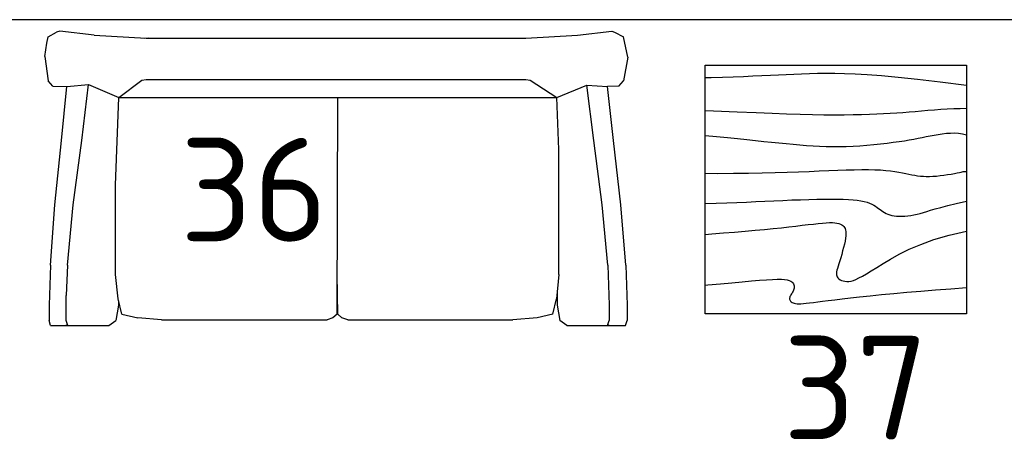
# Model space of a CAD drawing. Header units: millimetres. Extents: x 151654 to 877351, y 70322 to 154322.
# Tile 152 of 173: x 381025 to 383399, y 119838 to 120854. Entities that reach past the tile are written whole.
import ezdxf

# ---------------------------------------------------------------- set-up
doc = ezdxf.new("R2010")
doc.units = ezdxf.units.MM
doc.layers.add('Текст', color=132, linetype='Continuous', lineweight=25)
doc.layers.add('технологич.о', color=152, linetype='Continuous', lineweight=30)
doc.styles.add('GOST', font='isocpeur.ttf')

# ---------------------------------------------------------------- blocks, each defined once
blk = doc.blocks.new('s-style4-2')
at = {"layer": 'технологич.о', "linetype": 'Continuous'}
for p, q in [((-701, 681.4), (-698, 696.5)), ((-698, 696.5), (-677.8, 707.5)), ((-669.7, 710.5), (-677.8, 707.5)), ((-587, 700.5), (-669.7, 710.5)), ((-587, 700.5), (-462, 693.5)), ((-465.3, 693.6), (-455.9, 694.5)), ((-462, 693.5), (453.9, 693.5)), ((453.9, 693.5), (577.9, 700.5)), ((577.9, 700.5), (660.7, 710.5)), ((660.7, 710.5), (667.7, 707.5)), ((667.7, 707.5), (688.9, 696.5)), ((700, 647.4), (688.9, 696.5)), ((-706, 649.4), (-701, 681.4)), ((-706, 649.4), (-698, 590.4)), ((700, 647.4), (688.9, 590.4)), ((-686.9, 577.4), (-698, 590.4)), ((-686.9, 577.4), (-652.9, 576.8)), ((-665.7, 446.3), (-652.9, 576.8)), ((-652.9, 576.8), (-600.5, 581.3)), ((-617.3, 446.3), (-600.5, 581.3)), ((-600.5, 581.3), (-527.5, 550.4)), ((-527.5, 550.4), (-472.6, 592.3)), ((-472.6, 592.3), (-462, 593.4)), ((-462, 593.4), (453.9, 593.4)), ((453.9, 593.4), (464.4, 592.3)), ((464.4, 592.3), (528.5, 550.4)), ((528.5, 550.4), (600.6, 580.1)), ((617.3, 446.3), (600.6, 580.1)), ((600.6, 580.1), (651, 576.9)), ((677.8, 577.4), (650.6, 576.9)), ((664.7, 446.3), (651, 576.9)), ((677.8, 577.4), (688.9, 590.4)), ((-535.6, 338.6), (-527.5, 550.4)), ((-527.5, 550.4), (528.5, 550.4)), ((-1, 28), (0.5, 550.4)), ((533.6, 424.7), (528.5, 550.5)), ((-681.8, 291.2), (-665.7, 446.3)), ((-637.5, 291.2), (-617.3, 446.3)), ((637.5, 291.2), (617.3, 446.3)), ((682.8, 291.2), (664.7, 446.3)), ((533.6, 123.1), (533.6, 424.7)), ((-535.6, 123.1), (-535.6, 338.6)), ((-692.9, 146.1), (-681.8, 291.2)), ((-651.6, 146.1), (-637.5, 291.2)), ((651.6, 146.1), (637.5, 291.2)), ((694.9, 146.1), (682.8, 291.2)), ((-692.9, 146.1), (-696, 49)), ((-651.6, 146.1), (-654.6, 73)), ((651.6, 146.1), (654.6, 49)), ((694.9, 146.1), (698, 49)), ((-529.5, 65), (-535.6, 123.1)), ((0, 28), (-1, 123.1)), ((533.6, 123.1), (527.5, 65)), ((-654.6, 12), (-654.6, 73)), ((528.9, 78.5), (529.5, 49)), ((-696, 49), (-696, 12)), ((-528.5, 49), (-534.6, 12)), ((-520.5, 28), (-529.5, 65)), ((-528.3, 60), (-528.5, 49)), ((518.4, 28), (527.5, 65)), ((529.5, 49), (535.6, 12)), ((654.6, 49), (654.6, 12)), ((698, 49), (698, 12)), ((-520.5, 28), (-482.1, 19)), ((-1, 28), (-12.1, 19)), ((0, 28), (10.1, 19)), ((518.4, 28), (481.1, 19)), ((-692.9, 0), (-696, 12)), ((-692.9, 0), (-650.6, 0)), ((-655.6, 0), (-651.6, 3.2)), ((-650.6, 0), (-654.6, 12)), ((-650.6, 0), (-551.7, 0)), ((-551.7, 0), (-534.6, 12)), ((-424.6, 14), (-482.1, 19)), ((-424.6, 14), (-25.2, 14)), ((-12.1, 19), (-25.2, 14)), ((24.2, 14), (10.1, 19)), ((24.2, 14), (422.6, 14)), ((481.1, 19), (422.6, 14)), ((552.7, 0), (535.6, 12)), ((650.6, 0), (654.6, 12)), ((653.6, 0), (651.2, 1.8)), ((693.9, 0), (698, 12)), ((552.7, 0), (650.6, 0)), ((650.6, 0), (693.9, 0))]:
    blk.add_line(p, q, dxfattribs=at)
blk = doc.blocks.new('столик журнальный 630х600')
at = {"layer": 'технологич.о', "linetype": 'Continuous'}
for p, q in [((2440298.8, 550476.5), (2440298.8, 549876.5)), ((2440928.8, 550476.5), (2440298.8, 550476.5)), ((2440928.8, 549876.5), (2440928.8, 550476.5)), ((2440298.8, 549876.5), (2440928.8, 549876.5))]:
    blk.add_line(p, q, dxfattribs=at)
for points in [[(2440298.8, 550407.1), (2440305.1, 550406.6), (2440335.6, 550403.8), (2440363.3, 550401.2), (2440388.3, 550398.8), (2440410.5, 550396.8), (2440429.9, 550395.1), (2440446.8, 550393.8), (2440461, 550393.1), (2440472.8, 550392.8), (2440482.6, 550392.9), (2440490.4, 550393.5), (2440496.7, 550394.4), (2440501.5, 550395.7), (2440505.2, 550397.3), (2440508.1, 550399.2), (2440510.3, 550401.3), (2440511.9, 550403.6), (2440513, 550406.1), (2440513.6, 550408.7), (2440513.8, 550411.3), (2440513.5, 550414), (2440513, 550416.6), (2440512.1, 550419.2), (2440511, 550421.6), (2440509.7, 550423.9), (2440508.3, 550426.2), (2440506.9, 550428.3), (2440505.6, 550430.4), (2440504.4, 550432.5), (2440503.4, 550434.5), (2440502.8, 550436.5), (2440502.4, 550438.5), (2440502.5, 550440.5), (2440502.9, 550442.4), (2440503.8, 550444.2), (2440504.9, 550445.8), (2440506.5, 550447.4), (2440508.4, 550448.7), (2440510.8, 550449.8), (2440513.5, 550450.7), (2440516.6, 550451.3), (2440520.4, 550451.7), (2440524.8, 550451.8), (2440529.9, 550451.7), (2440535.9, 550451.3), (2440542.8, 550450.7), (2440550.8, 550449.8), (2440559.8, 550448.7), (2440570.3, 550447.4), (2440582.2, 550445.8), (2440595.8, 550444), (2440611.4, 550442), (2440629, 550439.9), (2440649, 550437.6), (2440671.4, 550435.2), (2440696.5, 550432.6), (2440724, 550429.9), (2440753.8, 550427.2), (2440785.6, 550424.3), (2440819.2, 550421.4), (2440854.4, 550418.5), (2440891, 550415.5), (2440928.8, 550412.5)], [(2440298.8, 550284.8), (2440315.2, 550283.4), (2440343.2, 550281.1), (2440369.8, 550278.8), (2440395.2, 550276.7), (2440419.2, 550274.6), (2440441.8, 550272.5), (2440463, 550270.5), (2440482.8, 550268.5), (2440501, 550266.5), (2440517.8, 550264.6), (2440533.2, 550262.7), (2440547.3, 550261), (2440560, 550259.5), (2440571.4, 550258.2), (2440581.7, 550257.2), (2440590.8, 550256.5), (2440598.7, 550256.2), (2440605.6, 550256.2), (2440611.6, 550256.6), (2440616.8, 550257.3), (2440621.1, 550258.4), (2440624.9, 550259.7), (2440628.1, 550261.3), (2440630.8, 550263.2), (2440633.1, 550265.3), (2440635, 550267.8), (2440636.5, 550270.6), (2440637.6, 550274), (2440638.2, 550277.9), (2440638.4, 550282.5), (2440638.2, 550287.8), (2440637.4, 550293.8), (2440636.2, 550300.7), (2440634.5, 550308.3), (2440632.6, 550316.3), (2440630.4, 550324.5), (2440628.1, 550332.7), (2440625.8, 550340.7), (2440623.5, 550348.3), (2440621.4, 550355.2), (2440619.6, 550361.2), (2440618, 550366.5), (2440616.8, 550371.2), (2440615.9, 550375.2), (2440615.5, 550378.7), (2440615.6, 550381.8), (2440616.2, 550384.6), (2440617.4, 550387.2), (2440619.2, 550389.6), (2440621.6, 550391.8), (2440624.5, 550393.8), (2440627.9, 550395.5), (2440631.8, 550396.8), (2440636, 550397.7), (2440640.6, 550398), (2440645.4, 550397.8), (2440650.6, 550397), (2440656.2, 550395.4), (2440662.6, 550393), (2440669.8, 550389.7), (2440678.3, 550385.2), (2440688.1, 550379.6), (2440699.5, 550372.8), (2440712.8, 550364.5), (2440728.1, 550354.8), (2440745.9, 550344), (2440766.7, 550332.4), (2440790.8, 550320.5), (2440818.6, 550308.6), (2440850.6, 550297), (2440887.2, 550286.2), (2440928.8, 550276.5)], [(2440298.8, 550209.9), (2440325.3, 550209.2), (2440350.9, 550208.3), (2440375.1, 550207.4), (2440398.3, 550206.5), (2440420.7, 550205.5), (2440442.8, 550204.5), (2440464.7, 550203.5), (2440486.5, 550202.5), (2440507.9, 550201.6), (2440528.8, 550200.8), (2440548.8, 550200.2), (2440568, 550199.6), (2440586, 550199.3), (2440602.8, 550199.2), (2440618, 550199.3), (2440631.9, 550199.7), (2440644.4, 550200.3), (2440655.6, 550201.2), (2440665.6, 550202.3), (2440674.6, 550203.7), (2440682.5, 550205.3), (2440689.4, 550207.2), (2440695.5, 550209.3), (2440700.8, 550211.6), (2440705.5, 550214.1), (2440709.8, 550216.7), (2440713.6, 550219.3), (2440717.2, 550222), (2440720.6, 550224.6), (2440724.1, 550227.2), (2440727.7, 550229.6), (2440731.4, 550231.9), (2440735.4, 550234), (2440739.6, 550235.8), (2440744.1, 550237.5), (2440749, 550238.8), (2440754.3, 550239.8), (2440760.1, 550240.5), (2440766.3, 550240.8), (2440773, 550240.8), (2440780, 550240.4), (2440787.3, 550239.7), (2440794.8, 550238.6), (2440802.3, 550237.3), (2440810, 550235.7), (2440817.6, 550233.8), (2440825.2, 550231.7), (2440833.3, 550229.3), (2440842.6, 550226.4), (2440853.7, 550223.2), (2440867.3, 550219.4), (2440883.8, 550215.1), (2440904.1, 550210.1), (2440928.8, 550204.5)], [(2440298.8, 550137.2), (2440328.6, 550137.3), (2440367.4, 550137.1), (2440403.3, 550136.7), (2440436.6, 550136.1), (2440467.6, 550135.3), (2440496.6, 550134.4), (2440523.8, 550133.5), (2440549.4, 550132.5), (2440573.8, 550131.5), (2440596.9, 550130.6), (2440618.7, 550129.7), (2440639.3, 550129), (2440658.5, 550128.5), (2440676.4, 550128.2), (2440692.9, 550128.2), (2440708.1, 550128.5), (2440721.9, 550129.2), (2440734.5, 550130.2), (2440745.9, 550131.4), (2440756.4, 550132.8), (2440765.9, 550134.4), (2440774.7, 550136), (2440782.8, 550137.6), (2440790.4, 550139.2), (2440797.6, 550140.6), (2440804.5, 550141.9), (2440811.3, 550143), (2440818.1, 550143.8), (2440825, 550144.5), (2440832.1, 550144.8), (2440839.7, 550144.8), (2440847.8, 550144.5), (2440856.4, 550143.8), (2440865.4, 550142.9), (2440874.6, 550141.7), (2440883.5, 550140.3), (2440892.1, 550138.9), (2440899.8, 550137.6), (2440906.6, 550136.3), (2440912.1, 550135.2), (2440916.1, 550134.3), (2440918.9, 550133.6), (2440920.8, 550133.2), (2440922.2, 550132.8), (2440923.3, 550132.6), (2440924.6, 550132.5), (2440926.3, 550132.5), (2440928.8, 550132.5)], [(2440298.8, 550046.3), (2440326.4, 550048.6), (2440352.8, 550051.2), (2440376.7, 550053.6), (2440399.1, 550055.9), (2440420.1, 550058.1), (2440440, 550060.2), (2440458.8, 550062.1), (2440476.8, 550063.9), (2440494, 550065.6), (2440510.8, 550067.2), (2440527.1, 550068.6), (2440543.1, 550069.9), (2440559, 550071), (2440574.8, 550071.8), (2440590.5, 550072.5), (2440606.4, 550072.8), (2440622.4, 550072.8), (2440638.8, 550072.5), (2440655.4, 550071.8), (2440672.2, 550070.8), (2440689.1, 550069.5), (2440705.7, 550068), (2440722, 550066.3), (2440737.6, 550064.4), (2440752.5, 550062.5), (2440766.4, 550060.5), (2440779.2, 550058.5), (2440791.1, 550056.5), (2440802.1, 550054.5), (2440812.5, 550052.6), (2440822.4, 550050.7), (2440832, 550048.8), (2440841.5, 550046.9), (2440851.1, 550045.2), (2440860.8, 550043.5), (2440870.7, 550042), (2440880.6, 550040.8), (2440890.5, 550040.1), (2440900.4, 550040), (2440910.1, 550040.6), (2440919.6, 550042), (2440928.8, 550044.5)], [(2440298.8, 549985.8), (2440319.3, 549986.5), (2440375.9, 549988.8), (2440421.5, 549990.8), (2440460.1, 549992.5), (2440495.2, 549993.8), (2440527.6, 549994.8), (2440557.5, 549995.5), (2440585.1, 549995.8), (2440610.6, 549996), (2440634.1, 549995.9), (2440655.9, 549995.6), (2440676.1, 549995.2), (2440694.9, 549994.6), (2440712.6, 549993.9), (2440729.3, 549993.1), (2440745.3, 549992.3), (2440760.7, 549991.3), (2440775.7, 549990.2), (2440790.6, 549989.1), (2440805.6, 549987.8), (2440820.8, 549986.6), (2440836.2, 549985.3), (2440851.7, 549984), (2440867.2, 549982.9), (2440882.8, 549981.9), (2440898.3, 549981.2), (2440913.6, 549980.7), (2440928.8, 549980.5)], [(2440298.8, 549906.3), (2440313.3, 549905.9), (2440340.8, 549905.2), (2440366.7, 549904.3), (2440391, 549903.4), (2440413.9, 549902.5), (2440435.6, 549901.5), (2440456.1, 549900.5), (2440475.6, 549899.5), (2440494.5, 549898.6), (2440513, 549897.7), (2440531.5, 549896.9), (2440550.3, 549896.3), (2440569.6, 549895.9), (2440589.9, 549895.7), (2440611.4, 549895.8), (2440634.6, 549896.3), (2440660.4, 549897.2), (2440689.9, 549898.9), (2440724.1, 549901.4), (2440764, 549905.1), (2440810.7, 549910), (2440865.3, 549916.4), (2440928.8, 549924.5)]]:
    blk.add_lwpolyline(points, dxfattribs=at)

msp = doc.modelspace()

# ---------------------------------------------------------------- linework, layer by layer
at = {"lineweight": 30}
msp.add_line((385951.5, 120854.5), (380585.8, 120854.5), dxfattribs=at)

# ---------------------------------------------------------------- block references
at = {"layer": 'Текст', "xscale": -1, "rotation": 180}
msp.add_blockref('столик журнальный 630х600', (-2057621.5, 670621.2, -11.2), dxfattribs=at)
at = {"layer": 'технологич.о', "linetype": 'Continuous'}
msp.add_blockref('s-style4-2', (381791.3, 120116.6, -22.4), dxfattribs=at)

# ---------------------------------------------------------------- texts
at = {"style": 'GOST'}
for s, p in [('36', (381410.7, 120319.3, -11.2)), ('37', (382864.9, 119842))]:
    msp.add_text(s, height=250, dxfattribs=at).set_placement(p)

doc.saveas('drawing.dxf')
